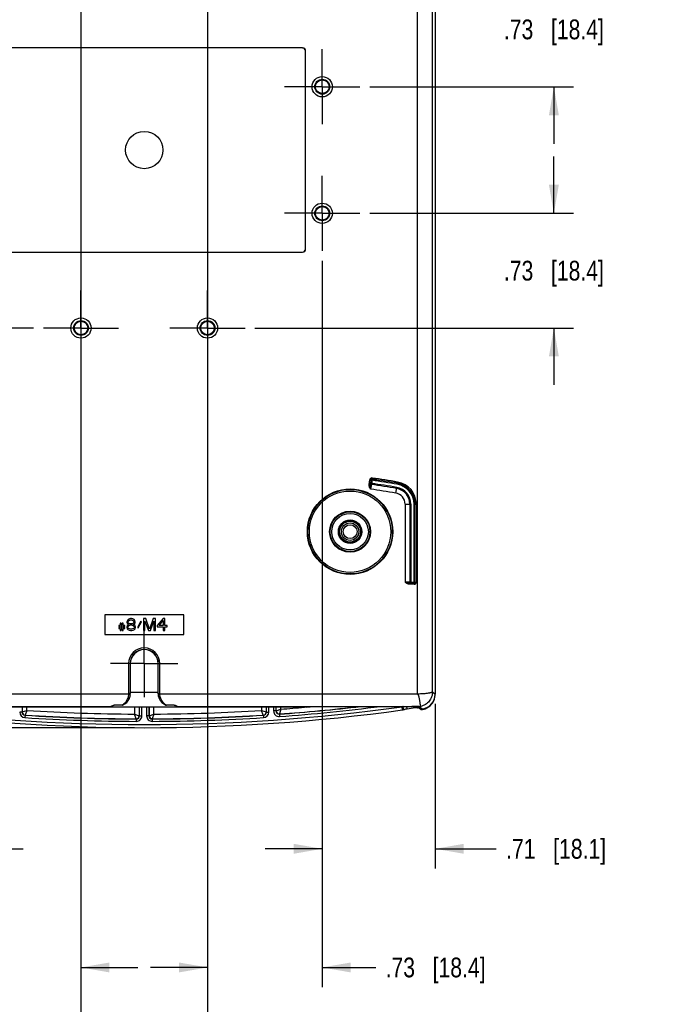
# Model space of a CAD drawing. Header units: inches. Extents: x 0 to 34, y 0 to 22.
# Tile 4 of 62: x 9.5 to 13.6, y 5 to 11.2. Entities that reach past the tile are written whole.
import ezdxf

# ---------------------------------------------------------------- set-up
doc = ezdxf.new("R2010")
doc.units = ezdxf.units.IN
doc.header["$LTSCALE"] = 1.87
doc.header["$MEASUREMENT"] = 0
doc.linetypes.add('CENTER', pattern=[0.6, 0.375, -0.075, 0.075, -0.075])
doc.layers.get('0').update_dxf_attribs({"linetype": 'CONTINUOUS'})
doc.layers.add('02___PRT_ALL_AXES', color=7, linetype='CONTINUOUS')
doc.layers.add('DIMENSIONS', color=7, linetype='CONTINUOUS')
doc.styles.get("Standard").update_dxf_attribs({"font": 'txt', "width": 0.8})
doc.dimstyles.new('DIMSTYLE_1', dxfattribs={"dimtxt": 0.125, "dimasz": 0.18, "dimexe": 0.125, "dimexo": 0.0625, "dimgap": 0.0625, "dimtad": 0, "dimtih": 1, "dimtoh": 1, "dimzin": 4, "dimdsep": 46, "dimtxsty": 'STANDARD', "dimblk": '_FILLED', "dimblk1": '_FILLED', "dimblk2": '_FILLED', "dimcen": 0.09, "dimadec": 0, "dimazin": 0, "dimtp": 0.001, "dimtm": 0.001, "dimtfac": 1, "dimtofl": 0, "dimtmove": 0, "dimatfit": 3, "dimldrblk": '_FILLED', "dimfxl": 1, "dimtolj": 1, "dimtzin": 4, "dimarcsym": 0})

# ---------------------------------------------------------------- blocks, each defined once
blk = doc.blocks.new('_FILLED')
at = {"color": 0, "linetype": 'BYBLOCK'}
blk.add_solid([(0, 0), (-1, 0.174), (-1, -0.174)], dxfattribs=at)
blk = doc.blocks.new('*D10')
at = {"layer": 'DIMENSIONS', "color": 2, "linetype": 'CONTINUOUS'}
for p, q in [((12.8684, 11.4861), (12.8684, 11.8461)), ((10.9791, 11.4861), (12.9934, 11.4861)), ((11.7041, 10.7611), (12.9934, 10.7611)), ((12.8684, 10.7611), (12.8684, 10.4011))]:
    blk.add_line(p, q, dxfattribs=at)
at = {"layer": 'DIMENSIONS', "color": 2, "linetype": 'CONTINUOUS', "xscale": 0.18, "yscale": 0.18, "zscale": 0.18}
for p, rotation in [((12.8684, 11.4861), 270), ((12.8684, 10.7611), 90)]:
    blk.add_blockref('_FILLED', p, dxfattribs=dict(at, rotation=rotation))
at = {"layer": 'DIMENSIONS', "color": 2, "linetype": 'CONTINUOUS', "insert": (12.8684, 11.1861), "char_height": 0.125, "width": 1.025, "attachment_point": 2, "line_spacing_factor": 0.9}
blk.add_mtext('.73{\\Ftxt.shx;\\W1.000000;\\H0.125000; }[18.4]', dxfattribs=at)
blk = doc.blocks.new('*D11')
at = {"layer": 'DIMENSIONS', "color": 2, "linetype": 'CONTINUOUS'}
for p, q in [((12.8684, 9.9611), (12.8684, 10.3211)), ((11.7041, 9.9611), (12.9934, 9.9611)), ((10.9791, 9.2361), (12.9934, 9.2361)), ((12.8684, 9.2361), (12.8684, 8.8761))]:
    blk.add_line(p, q, dxfattribs=at)
at = {"layer": 'DIMENSIONS', "color": 2, "linetype": 'CONTINUOUS', "xscale": 0.18, "yscale": 0.18, "zscale": 0.18}
for p, rotation in [((12.8684, 9.9611), 270), ((12.8684, 9.2361), 90)]:
    blk.add_blockref('_FILLED', p, dxfattribs=dict(at, rotation=rotation))
at = {"layer": 'DIMENSIONS', "color": 2, "linetype": 'CONTINUOUS', "insert": (12.8684, 9.6611), "char_height": 0.125, "width": 1.025, "attachment_point": 2, "line_spacing_factor": 0.9}
blk.add_mtext('.73{\\Ftxt.shx;\\W1.000000;\\H0.125000; }[18.4]', dxfattribs=at)
blk = doc.blocks.new('*D12')
at = {"layer": 'DIMENSIONS', "color": 2, "linetype": 'CONTINUOUS'}
for p, q in [((9.5791, 9.2361), (7.5648, 9.2361)), ((7.6898, 9.2361), (7.6898, 8.0979)), ((7.6898, 6.7097), (7.6898, 7.8479)), ((10.2166, 6.7097), (7.5648, 6.7097))]:
    blk.add_line(p, q, dxfattribs=at)
at = {"layer": 'DIMENSIONS', "color": 2, "linetype": 'CONTINUOUS', "xscale": 0.18, "yscale": 0.18, "zscale": 0.18}
for p, rotation in [((7.6898, 9.2361), 90), ((7.6898, 6.7097), 270)]:
    blk.add_blockref('_FILLED', p, dxfattribs=dict(at, rotation=rotation))
at = {"layer": 'DIMENSIONS', "color": 2, "linetype": 'CONTINUOUS', "insert": (7.6898, 8.0354), "char_height": 0.125, "width": 1.125, "attachment_point": 2, "line_spacing_factor": 0.9}
blk.add_mtext('2.53{\\Ftxt.shx;\\W1.000000;\\H0.125000; }[64.2]', dxfattribs=at)
blk = doc.blocks.new('*D13')
at = {"layer": 'DIMENSIONS', "color": 2, "linetype": 'CONTINUOUS'}
for p, q in [((9.1541, 9.6611), (9.1541, 5.8194)), ((8.4398, 6.8598), (8.4398, 5.8194)), ((8.4398, 5.9444), (8.0391, 5.9444)), ((9.1541, 5.9444), (9.5141, 5.9444))]:
    blk.add_line(p, q, dxfattribs=at)
at = {"layer": 'DIMENSIONS', "color": 2, "linetype": 'CONTINUOUS', "xscale": 0.18, "yscale": 0.18, "zscale": 0.18}
blk.add_blockref('_FILLED', (8.4398, 5.9444), dxfattribs=at)
at = {"layer": 'DIMENSIONS', "color": 2, "linetype": 'CONTINUOUS', "xscale": 0.18, "yscale": 0.18, "zscale": 0.18, "rotation": 180}
blk.add_blockref('_FILLED', (9.1541, 5.9444), dxfattribs=at)
at = {"layer": 'DIMENSIONS', "color": 2, "linetype": 'CONTINUOUS', "insert": (7.9766, 6.0069), "char_height": 0.125, "width": 1.025, "attachment_point": 3, "line_spacing_factor": 0.9}
blk.add_mtext('.71{\\Ftxt.shx;\\W1.000000;\\H0.125000; }[18.1]', dxfattribs=at)
blk = doc.blocks.new('*D14')
at = {"layer": 'DIMENSIONS', "color": 2, "linetype": 'CONTINUOUS'}
for p, q in [((9.1541, 9.6611), (9.1541, 5.0694)), ((9.8791, 8.9361), (9.8791, 5.0694)), ((9.1541, 5.1944), (8.773, 5.1944)), ((9.8791, 5.1944), (10.2391, 5.1944))]:
    blk.add_line(p, q, dxfattribs=at)
at = {"layer": 'DIMENSIONS', "color": 2, "linetype": 'CONTINUOUS', "xscale": 0.18, "yscale": 0.18, "zscale": 0.18}
blk.add_blockref('_FILLED', (9.1541, 5.1944), dxfattribs=at)
at = {"layer": 'DIMENSIONS', "color": 2, "linetype": 'CONTINUOUS', "xscale": 0.18, "yscale": 0.18, "zscale": 0.18, "rotation": 180}
blk.add_blockref('_FILLED', (9.8791, 5.1944), dxfattribs=at)
at = {"layer": 'DIMENSIONS', "color": 2, "linetype": 'CONTINUOUS', "insert": (8.7105, 5.2569), "char_height": 0.125, "width": 1.025, "attachment_point": 3, "line_spacing_factor": 0.9}
blk.add_mtext('.73{\\Ftxt.shx;\\W1.000000;\\H0.125000; }[18.4]', dxfattribs=at)
blk = doc.blocks.new('*D15')
at = {"layer": 'DIMENSIONS', "color": 2, "linetype": 'CONTINUOUS'}
for p, q in [((9.8791, 11.4236), (9.8791, 4.3194)), ((10.6791, 11.4236), (10.6791, 4.3194)), ((9.8791, 4.4444), (9.5333, 4.4444)), ((10.6791, 4.4444), (11.0391, 4.4444))]:
    blk.add_line(p, q, dxfattribs=at)
at = {"layer": 'DIMENSIONS', "color": 2, "linetype": 'CONTINUOUS', "xscale": 0.18, "yscale": 0.18, "zscale": 0.18}
blk.add_blockref('_FILLED', (9.8791, 4.4444), dxfattribs=at)
at = {"layer": 'DIMENSIONS', "color": 2, "linetype": 'CONTINUOUS', "xscale": 0.18, "yscale": 0.18, "zscale": 0.18, "rotation": 180}
blk.add_blockref('_FILLED', (10.6791, 4.4444), dxfattribs=at)
at = {"layer": 'DIMENSIONS', "color": 2, "linetype": 'CONTINUOUS', "insert": (9.4708, 4.5069), "char_height": 0.125, "width": 1.025, "attachment_point": 3, "line_spacing_factor": 0.9}
blk.add_mtext('.80{\\Ftxt.shx;\\W1.000000;\\H0.125000; }[20.3]', dxfattribs=at)
blk = doc.blocks.new('*D16')
at = {"layer": 'DIMENSIONS', "color": 2, "linetype": 'CONTINUOUS'}
for p, q in [((11.4041, 9.6611), (11.4041, 5.0694)), ((10.6791, 8.9361), (10.6791, 5.0694)), ((10.6791, 5.1944), (10.3191, 5.1944)), ((11.4041, 5.1944), (11.7421, 5.1944))]:
    blk.add_line(p, q, dxfattribs=at)
at = {"layer": 'DIMENSIONS', "color": 2, "linetype": 'CONTINUOUS', "xscale": 0.18, "yscale": 0.18, "zscale": 0.18}
blk.add_blockref('_FILLED', (10.6791, 5.1944), dxfattribs=at)
at = {"layer": 'DIMENSIONS', "color": 2, "linetype": 'CONTINUOUS', "xscale": 0.18, "yscale": 0.18, "zscale": 0.18, "rotation": 180}
blk.add_blockref('_FILLED', (11.4041, 5.1944), dxfattribs=at)
at = {"layer": 'DIMENSIONS', "color": 2, "linetype": 'CONTINUOUS', "insert": (11.8046, 5.2569), "char_height": 0.125, "width": 1.025, "attachment_point": 1, "line_spacing_factor": 0.9}
blk.add_mtext('.73{\\Ftxt.shx;\\W1.000000;\\H0.125000; }[18.4]', dxfattribs=at)
blk = doc.blocks.new('*D17')
at = {"layer": 'DIMENSIONS', "color": 2, "linetype": 'CONTINUOUS'}
for p, q in [((11.4041, 9.6611), (11.4041, 5.8194)), ((12.1184, 6.8598), (12.1184, 5.8194)), ((11.4041, 5.9444), (11.0441, 5.9444)), ((12.1184, 5.9444), (12.5042, 5.9444))]:
    blk.add_line(p, q, dxfattribs=at)
at = {"layer": 'DIMENSIONS', "color": 2, "linetype": 'CONTINUOUS', "xscale": 0.18, "yscale": 0.18, "zscale": 0.18}
blk.add_blockref('_FILLED', (11.4041, 5.9444), dxfattribs=at)
at = {"layer": 'DIMENSIONS', "color": 2, "linetype": 'CONTINUOUS', "xscale": 0.18, "yscale": 0.18, "zscale": 0.18, "rotation": 180}
blk.add_blockref('_FILLED', (12.1184, 5.9444), dxfattribs=at)
at = {"layer": 'DIMENSIONS', "color": 2, "linetype": 'CONTINUOUS', "insert": (12.5667, 6.0069), "char_height": 0.125, "width": 1.025, "attachment_point": 1, "line_spacing_factor": 0.9}
blk.add_mtext('.71{\\Ftxt.shx;\\W1.000000;\\H0.125000; }[18.1]', dxfattribs=at)

msp = doc.modelspace()

# ---------------------------------------------------------------- linework, layer by layer
at = {"color": 7, "linetype": 'CONTINUOUS'}
for p, q in [((12.0064, 6.9246), (12.0064, 13.786)), ((12.1014, 6.937), (12.1014, 13.7909)), ((12.1184, 13.8013), (12.1184, 6.9223)), ((11.2791, 11.0061), (9.2791, 11.0061)), ((11.2791, 11.006), (9.2791, 11.006)), ((11.2791, 11.0061), (11.2791, 11.006)), ((11.2991, 10.9861), (11.2989, 10.9861)), ((11.2989, 9.7361), (11.2989, 10.9861)), ((11.2991, 9.7361), (11.2991, 10.9861)), ((9.2791, 9.7163), (11.2791, 9.7163)), ((9.2791, 9.7161), (11.2791, 9.7161)), ((11.2791, 9.7161), (11.2791, 9.7163)), ((11.2991, 9.7361), (11.2989, 9.7361)), ((11.7196, 8.2806), (11.7147, 8.2471)), ((11.7193, 8.2811), (11.7203, 8.2881)), ((11.7196, 8.2806), (11.7193, 8.2811)), ((11.7002, 8.248), (11.7044, 8.2763)), ((11.7071, 8.247), (11.7002, 8.248)), ((11.7113, 8.2752), (11.7044, 8.2763)), ((11.7071, 8.247), (11.7083, 8.2552)), ((11.7087, 8.255), (11.7073, 8.248)), ((11.7088, 8.2551), (11.7087, 8.255)), ((11.7117, 8.2747), (11.7088, 8.2551)), ((11.7157, 8.2541), (11.7088, 8.2551)), ((11.7129, 8.2388), (11.7095, 8.2175)), ((11.7186, 8.2737), (11.7117, 8.2747)), ((11.7147, 8.2471), (11.7146, 8.2471)), ((11.8687, 8.1924), (11.8747, 8.229)), ((11.878, 8.2485), (11.8804, 8.2628)), ((11.9276, 8.1228), (11.9647, 8.1228)), ((11.9276, 8.1228), (11.9276, 7.6297)), ((11.9576, 8.1228), (11.9576, 7.6304)), ((11.9577, 8.1228), (11.9577, 7.6304)), ((11.9647, 8.1228), (11.9647, 7.6234)), ((11.9845, 8.1228), (11.9915, 8.1228)), ((11.9845, 7.6234), (11.9845, 8.1228)), ((11.9915, 7.6304), (11.9915, 8.1228)), ((11.992, 8.1228), (11.999, 8.1228)), ((11.999, 8.1228), (11.999, 7.63)), ((11.9487, 7.6299), (11.9276, 7.6297)), ((11.9647, 7.623), (11.9564, 7.623)), ((11.9564, 7.623), (11.9564, 7.616)), ((11.985, 7.616), (11.9564, 7.616)), ((11.9646, 7.6234), (11.9574, 7.623)), ((11.9577, 7.6304), (11.9576, 7.6304)), ((11.9577, 7.6304), (11.9915, 7.6304)), ((11.9647, 7.6234), (11.9646, 7.6234)), ((11.9647, 7.6234), (11.9845, 7.6234)), ((11.985, 7.623), (11.985, 7.616)), ((11.992, 7.63), (11.999, 7.63)), ((10.5291, 7.4236), (10.0291, 7.4236)), ((10.0291, 7.4236), (10.0291, 7.2986)), ((10.5291, 7.2986), (10.5291, 7.4236)), ((10.1275, 7.3561), (10.1181, 7.3561)), ((10.1181, 7.3561), (10.1181, 7.3497)), ((10.1181, 7.3497), (10.1275, 7.3497)), ((10.1337, 7.3704), (10.1275, 7.3704)), ((10.1275, 7.3704), (10.1275, 7.3561)), ((10.1275, 7.3497), (10.1275, 7.3433)), ((10.1337, 7.3561), (10.1337, 7.3704)), ((10.14, 7.3561), (10.1337, 7.3561)), ((10.1337, 7.3497), (10.14, 7.3497)), ((10.1337, 7.3433), (10.1337, 7.3497)), ((10.1462, 7.3704), (10.14, 7.3704)), ((10.14, 7.3704), (10.14, 7.3561)), ((10.14, 7.3497), (10.14, 7.3433)), ((10.1462, 7.3561), (10.1462, 7.3704)), ((10.1556, 7.3561), (10.1462, 7.3561)), ((10.1462, 7.3497), (10.1556, 7.3497)), ((10.1462, 7.3433), (10.1462, 7.3497)), ((10.1556, 7.3497), (10.1556, 7.3561)), ((10.1712, 7.3561), (10.1681, 7.3481)), ((10.1681, 7.3481), (10.1681, 7.3433)), ((10.1728, 7.388), (10.1696, 7.38)), ((10.1696, 7.38), (10.1696, 7.3752)), ((10.1696, 7.3752), (10.1728, 7.3688)), ((10.1775, 7.3608), (10.1712, 7.3561)), ((10.1775, 7.3928), (10.1728, 7.388)), ((10.1728, 7.3688), (10.1775, 7.364)), ((10.1759, 7.3481), (10.1806, 7.3545)), ((10.1759, 7.3433), (10.1759, 7.3481)), ((10.1853, 7.3975), (10.1775, 7.3928)), ((10.1775, 7.38), (10.1806, 7.3848)), ((10.1775, 7.3768), (10.1775, 7.38)), ((10.1806, 7.372), (10.1775, 7.3768)), ((10.1775, 7.364), (10.1806, 7.3624)), ((10.1806, 7.3624), (10.1775, 7.3608)), ((10.1806, 7.3848), (10.1868, 7.3896)), ((10.1868, 7.3672), (10.1806, 7.372)), ((10.1806, 7.3545), (10.1868, 7.3577)), ((10.1931, 7.3991), (10.1853, 7.3975)), ((10.1868, 7.3896), (10.1931, 7.3912)), ((10.1931, 7.3656), (10.1868, 7.3672)), ((10.1868, 7.3577), (10.1931, 7.3593)), ((10.1993, 7.3991), (10.1931, 7.3991)), ((10.1931, 7.3912), (10.1993, 7.3912)), ((10.1993, 7.3656), (10.1931, 7.3656)), ((10.1931, 7.3593), (10.1993, 7.3593)), ((10.2071, 7.3975), (10.1993, 7.3991)), ((10.1993, 7.3912), (10.2056, 7.3896)), ((10.2056, 7.3672), (10.1993, 7.3656)), ((10.1993, 7.3593), (10.2056, 7.3577)), ((10.2056, 7.3896), (10.2118, 7.3848)), ((10.2118, 7.372), (10.2056, 7.3672)), ((10.2056, 7.3577), (10.2118, 7.3545)), ((10.215, 7.3928), (10.2071, 7.3975)), ((10.2118, 7.3848), (10.215, 7.38)), ((10.215, 7.3768), (10.2118, 7.372)), ((10.2118, 7.3624), (10.215, 7.364)), ((10.215, 7.3608), (10.2118, 7.3624)), ((10.2118, 7.3545), (10.2165, 7.3481)), ((10.2196, 7.388), (10.215, 7.3928)), ((10.215, 7.38), (10.215, 7.3768)), ((10.215, 7.364), (10.2196, 7.3688)), ((10.2212, 7.3561), (10.215, 7.3608)), ((10.2165, 7.3481), (10.2165, 7.3433)), ((10.2228, 7.38), (10.2196, 7.388)), ((10.2196, 7.3688), (10.2228, 7.3752)), ((10.2243, 7.3481), (10.2212, 7.3561)), ((10.2228, 7.3752), (10.2228, 7.38)), ((10.2243, 7.3433), (10.2243, 7.3481)), ((10.2571, 7.3832), (10.2368, 7.3433)), ((10.2415, 7.3401), (10.2618, 7.38)), ((10.2618, 7.38), (10.2571, 7.3832)), ((10.2884, 7.3991), (10.2743, 7.3991)), ((10.2743, 7.3991), (10.2743, 7.3241)), ((10.2837, 7.3832), (10.3056, 7.3241)), ((10.2837, 7.3241), (10.2837, 7.3832)), ((10.3118, 7.3321), (10.2884, 7.3991)), ((10.3353, 7.3991), (10.3118, 7.3321)), ((10.3181, 7.3241), (10.34, 7.3832)), ((10.3493, 7.3991), (10.3353, 7.3991)), ((10.34, 7.3832), (10.34, 7.3241)), ((10.3493, 7.3241), (10.3493, 7.3991)), ((10.3993, 7.3991), (10.3618, 7.3561)), ((10.3618, 7.3561), (10.3618, 7.3465)), ((10.3618, 7.3465), (10.3993, 7.3465)), ((10.3728, 7.3561), (10.3993, 7.3864)), ((10.3993, 7.3561), (10.3728, 7.3561)), ((10.4087, 7.3991), (10.3993, 7.3991)), ((10.3993, 7.3864), (10.3993, 7.3561)), ((10.3993, 7.3465), (10.3993, 7.3241)), ((10.4087, 7.3561), (10.4087, 7.3991)), ((10.4243, 7.3561), (10.4087, 7.3561)), ((10.4087, 7.3465), (10.4243, 7.3465)), ((10.4087, 7.3241), (10.4087, 7.3465)), ((10.4243, 7.3465), (10.4243, 7.3561)), ((10.0291, 7.2986), (10.5291, 7.2986)), ((10.1275, 7.3433), (10.1181, 7.3433)), ((10.1181, 7.3433), (10.1181, 7.3369)), ((10.1181, 7.3369), (10.1275, 7.3369)), ((10.1275, 7.3369), (10.1275, 7.3241)), ((10.1275, 7.3241), (10.1337, 7.3241)), ((10.14, 7.3433), (10.1337, 7.3433)), ((10.1337, 7.3369), (10.14, 7.3369)), ((10.1337, 7.3241), (10.1337, 7.3369)), ((10.14, 7.3369), (10.14, 7.3241)), ((10.14, 7.3241), (10.1462, 7.3241)), ((10.1556, 7.3433), (10.1462, 7.3433)), ((10.1462, 7.3369), (10.1556, 7.3369)), ((10.1462, 7.3241), (10.1462, 7.3369)), ((10.1556, 7.3369), (10.1556, 7.3433)), ((10.1681, 7.3433), (10.1712, 7.3353)), ((10.1712, 7.3353), (10.1759, 7.3305)), ((10.1806, 7.3369), (10.1759, 7.3433)), ((10.1759, 7.3305), (10.1837, 7.3257)), ((10.1868, 7.3337), (10.1806, 7.3369)), ((10.1837, 7.3257), (10.1915, 7.3241)), ((10.1931, 7.3321), (10.1868, 7.3337)), ((10.1915, 7.3241), (10.2009, 7.3241)), ((10.1993, 7.3321), (10.1931, 7.3321)), ((10.2056, 7.3337), (10.1993, 7.3321)), ((10.2009, 7.3241), (10.2087, 7.3257)), ((10.2118, 7.3369), (10.2056, 7.3337)), ((10.2087, 7.3257), (10.2165, 7.3305)), ((10.2165, 7.3433), (10.2118, 7.3369)), ((10.2165, 7.3305), (10.2212, 7.3353)), ((10.2212, 7.3353), (10.2243, 7.3433)), ((10.2368, 7.3433), (10.2415, 7.3401)), ((10.2743, 7.3241), (10.2837, 7.3241)), ((10.3056, 7.3241), (10.3181, 7.3241)), ((10.34, 7.3241), (10.3493, 7.3241)), ((10.3993, 7.3241), (10.4087, 7.3241)), ((10.1909, 7.1151), (10.1802, 7.1151)), ((10.1802, 7.1151), (10.1802, 6.927)), ((10.1902, 7.1151), (10.1902, 6.927)), ((10.3673, 7.1151), (10.378, 7.1151)), ((10.368, 6.927), (10.368, 7.1151)), ((10.378, 6.927), (10.378, 7.1151)), ((8.5517, 6.9246), (10.1802, 6.9246)), ((10.1902, 6.927), (10.1802, 6.927)), ((10.1902, 6.9243), (10.1802, 6.9246)), ((10.1902, 6.927), (10.1909, 6.9256)), ((10.1909, 6.9347), (10.3673, 6.9347)), ((10.3673, 6.9256), (10.368, 6.927)), ((10.368, 6.927), (10.378, 6.927)), ((10.368, 6.9243), (10.378, 6.9246)), ((10.378, 6.9246), (12.0064, 6.9246)), ((12.0088, 6.9225), (12.0064, 6.9246)), ((12.1014, 6.937), (12.1184, 6.9223)), ((10.0829, 6.8505), (10.089, 6.8524)), ((10.0889, 6.8514), (10.089, 6.8524)), ((10.1387, 6.8514), (10.0889, 6.8514)), ((10.1387, 6.8524), (10.089, 6.8524)), ((10.1427, 6.8522), (10.1427, 6.8522)), ((10.4155, 6.8522), (10.4155, 6.8522)), ((10.4193, 6.8514), (10.4195, 6.8524)), ((10.4692, 6.8524), (10.4195, 6.8524)), ((10.4693, 6.8514), (10.4195, 6.8514)), ((10.4692, 6.8524), (10.4731, 6.8511)), ((10.4692, 6.8524), (10.4693, 6.8514)), ((8.532, 6.8447), (10.0692, 6.8447)), ((8.5885, 6.8443), (10.0692, 6.8443)), ((11.3027, 6.8391), (9.2554, 6.8392)), ((9.5068, 6.8086), (9.4918, 6.8086)), ((9.5068, 6.8392), (9.5068, 6.8086)), ((9.5068, 6.8086), (9.5076, 6.8094)), ((9.5076, 6.8094), (9.5377, 6.8188)), ((9.5256, 6.7887), (9.5246, 6.7737)), ((9.5256, 6.7887), (9.5264, 6.7894)), ((9.5376, 6.8188), (9.5264, 6.7894)), ((9.5376, 6.8188), (9.5376, 6.8392)), ((10.0692, 6.8443), (10.0692, 6.8448)), ((10.218, 6.8392), (10.218, 6.7956)), ((10.218, 6.7956), (10.248, 6.7856)), ((10.2279, 6.7656), (10.218, 6.7956)), ((10.248, 6.8392), (10.248, 6.7856)), ((10.248, 6.7856), (10.2488, 6.7848)), ((10.2488, 6.7848), (10.2488, 6.8392)), ((10.2488, 6.7848), (10.2638, 6.7848)), ((10.2638, 6.7848), (10.2638, 6.8392)), ((10.2943, 6.8392), (10.2943, 6.7848)), ((10.3093, 6.7848), (10.2943, 6.7848)), ((10.3093, 6.8392), (10.3093, 6.7848)), ((10.3093, 6.7848), (10.3101, 6.7856)), ((10.3101, 6.7856), (10.3101, 6.8392)), ((10.3101, 6.7856), (10.3402, 6.7956)), ((10.3401, 6.7956), (10.3302, 6.7656)), ((10.3401, 6.7956), (10.3401, 6.8392)), ((10.489, 6.8443), (10.4889, 6.8448)), ((10.4889, 6.8447), (12.0262, 6.8447)), ((10.489, 6.8443), (11.9697, 6.8443)), ((11.0205, 6.8391), (11.0205, 6.8188)), ((11.0205, 6.8188), (11.0505, 6.8094)), ((11.0318, 6.7894), (11.0205, 6.8188)), ((11.0318, 6.7894), (11.0326, 6.7887)), ((11.0326, 6.7887), (11.0336, 6.7737)), ((11.0505, 6.8094), (11.0513, 6.8086)), ((11.0513, 6.8086), (11.0513, 6.8391)), ((11.0513, 6.8086), (11.0663, 6.8086)), ((11.0663, 6.8086), (11.0663, 6.8391)), ((11.0968, 6.8391), (11.0968, 6.8155)), ((11.1118, 6.8155), (11.0968, 6.8155)), ((11.1118, 6.8391), (11.1118, 6.8155)), ((11.1118, 6.8155), (11.1126, 6.8163)), ((11.1126, 6.8163), (11.1427, 6.8271)), ((11.1333, 6.7955), (11.1341, 6.7964)), ((11.1333, 6.7955), (11.1344, 6.7806)), ((11.1426, 6.8271), (11.1341, 6.7964)), ((11.1426, 6.8271), (11.1426, 6.8391)), ((11.3027, 6.8391), (11.3078, 6.8443)), ((11.912, 6.8224), (11.9093, 6.8422)), ((11.9182, 6.831), (11.9136, 6.8433)), ((11.9206, 6.8246), (11.9182, 6.831)), ((11.9417, 6.83), (11.9396, 6.8443)), ((12.0124, 6.836), (12.0072, 6.836)), ((12.0149, 6.836), (12.0131, 6.836)), ((12.0147, 6.8428), (12.0289, 6.8288)), ((12.0149, 6.836), (12.0265, 6.826)), ((12.0265, 6.826), (12.0282, 6.8246)), ((12.0284, 6.8362), (12.0289, 6.8288)), ((12.0284, 6.8362), (12.036, 6.8297)), ((12.0284, 6.8288), (12.0284, 6.8243)), ((12.0306, 6.8274), (12.0289, 6.8288)), ((12.036, 6.8297), (12.0375, 6.8284)), ((10.2279, 6.7656), (10.2287, 6.7648)), ((10.2287, 6.7648), (10.2287, 6.7498)), ((10.3294, 6.7648), (10.3302, 6.7656)), ((10.3294, 6.7648), (10.3295, 6.7498))]:
    msp.add_line(p, q, dxfattribs=at)
for points in [[(11.9206, 6.8246), (11.9234, 6.8256), (11.9275, 6.8269)], [(11.9275, 6.8269), (11.9317, 6.8281), (11.9358, 6.829), (11.9398, 6.8298), (11.9417, 6.83)], [(11.9909, 6.8371), (11.9914, 6.8372), (11.9937, 6.8373), (11.9959, 6.8372), (11.9966, 6.8371)]]:
    msp.add_lwpolyline(points, dxfattribs=at)
for centre, radius in [((11.4041, 10.7611), 0.0641), ((11.4041, 10.7611), 0.0469), ((11.4041, 10.7611), 0.0429), ((10.2791, 10.3611), 0.1181), ((11.4041, 9.9611), 0.0641), ((11.4041, 9.9611), 0.0469), ((11.4041, 9.9611), 0.0429), ((9.8791, 9.2361), 0.0641), ((9.8791, 9.2361), 0.0469), ((9.8791, 9.2361), 0.0429), ((10.6791, 9.2361), 0.0641), ((10.6791, 9.2361), 0.0469), ((10.6791, 9.2361), 0.0429), ((11.5801, 7.9487), 0.27), ((11.5801, 7.9487), 0.2671), ((11.5801, 7.9487), 0.2571), ((11.5801, 7.9487), 0.1294), ((11.5801, 7.9487), 0.1255), ((11.5801, 7.9487), 0.1155), ((11.5801, 7.9487), 0.0741), ((11.5801, 7.9487), 0.071), ((11.5801, 7.9491), 0.066), ((11.5801, 7.9491), 0.0552), ((11.5801, 7.9491), 0.0439)]:
    msp.add_circle(centre, radius, dxfattribs=at)
for centre, radius, start, end in [((11.2791, 10.9861), 0.02, 0, 90), ((11.2791, 10.9861), 0.0198, 0, 90), ((11.2791, 9.7361), 0.02, 270, 360), ((11.2791, 9.7361), 0.0198, 270, 360), ((11.7182, 8.2742), 0.014, 88.85403, 171.5426), ((11.7182, 8.2742), 0.007, 81.49656, 171.56503), ((11.7186, 8.2737), 0.007, 81.54505, 171.5142), ((11.7182, 8.2743), 0.0139, 81.53502, 88.92125), ((10.2791, -1.3669), 9.7549, 80.55892, 81.51005), ((10.2791, -1.3669), 9.7544, 80.55892, 81.50736), ((10.2791, -1.3669), 9.7619, 80.55892, 81.51005), ((12.1784, 8.1665), 0.4781, 170.19519, 170.31539), ((11.7156, 8.254), 0.007, 171.58932, 261.47003), ((11.7156, 8.2541), 0.00692, 171.63076, 181.62532), ((10.2791, -1.3669), 9.6905, 80.55892, 81.51122), ((10.2791, -1.3669), 9.7206, 80.55892, 81.50726), ((10.2791, -1.3669), 9.7276, 80.55892, 81.50726), ((10.2791, -1.3669), 9.7474, 80.55892, 81.50736), ((11.8571, 8.1228), 0.1006, 0, 80.55892), ((11.8571, 8.1228), 0.1005, 0, 80.55892), ((11.8571, 8.1228), 0.1076, 0, 80.55892), ((11.8571, 8.1228), 0.1274, 0, 80.55892), ((11.8571, 8.1228), 0.1344, 0, 80.55892), ((11.8571, 8.1228), 0.1349, 0, 80.55892), ((11.8571, 8.1228), 0.1419, 0, 80.55892), ((11.8571, 8.1228), 0.0705, 0, 80.55892), ((11.9461, 8.1007), 0.4778, 271.23634, 271.35647), ((11.9646, 7.6304), 0.007, 180.03764, 269.96236), ((11.9646, 7.6304), 0.00692, 180.08021, 190.18937), ((11.9845, 7.6304), 0.007, 270.03764, 359.96236), ((11.985, 7.63), 0.007, 269.97267, 0.02733), ((11.985, 7.6299), 0.0139, 270.02493, 277.40789), ((11.985, 7.63), 0.014, 277.34075, 359.99072), ((10.2791, 7.1151), 0.0989, 0, 180), ((10.2791, 7.1151), 0.0889, 0, 180), ((10.2791, 7.1151), 0.0882, 0, 180), ((10.1109, 6.9256), 0.08, 304.42893, 348.8908), ((10.1101, 6.927), 0.0701, 358.03582, 359.99995), ((10.1105, 6.9257), 0.0804, 348.88811, 358.97541), ((10.1084, 6.9271), 0.0818, 353.20119, 358.0221), ((10.1101, 6.9271), 0.0801, 358.03126, 359.99558), ((10.1118, 6.9256), 0.0791, 358.99902, 0.00023), ((10.447, 6.9257), 0.0798, 180.00951, 185.59072), ((10.4478, 6.9257), 0.0806, 185.58633, 191.1103), ((10.448, 6.9271), 0.0801, 180.00442, 181.96874), ((10.4472, 6.9256), 0.08, 191.11065, 235.57257), ((10.448, 6.927), 0.0701, 180.00005, 181.96418), ((12.0235, 6.9223), 0.0949, 278.48472, 0.00952), ((12.0233, 6.9196), 0.0951, 349.82515, 359.99368), ((10.0889, 6.8314), 0.02, 90, 107.41031), ((10.1061, 6.9123), 0.0682, 298.50745, 301.32401), ((10.1387, 6.8614), 0.01, 269.99417, 293.48305), ((10.1111, 6.9253), 0.0796, 293.39526, 298.93293), ((10.1107, 6.926), 0.0804, 298.92869, 304.42101), ((10.4474, 6.9258), 0.0802, 235.57607, 246.58106), ((10.4502, 6.9261), 0.0816, 237.66754, 241.2135), ((10.45, 6.9257), 0.0812, 241.21184, 244.83859), ((10.4693, 6.8314), 0.02, 72.58847, 90), ((10.24, 6.0983), 0.7881, 72.6312, 72.79368), ((10.3824, 6.5541), 0.3106, 72.32191, 72.60351), ((12.0235, 6.9196), 0.0949, 288.67214, 349.82211), ((10.2791, 18.5994), 11.8897, 262.10602, 277.89398), ((10.2791, 18.5994), 11.8697, 262.10602, 277.89398), ((9.5268, 6.8087), 0.035, 180.0079, 266.34141), ((9.5268, 6.8086), 0.02, 179.97831, 266.36917), ((9.5276, 6.8094), 0.02, 180.01933, 266.33382), ((10.2791, 18.5994), 11.8347, 266.3495, 269.7563), ((10.2791, 18.5994), 11.8339, 266.35314, 269.7524), ((10.2791, 18.5994), 11.8039, 266.39868, 269.70366), ((10.228, 6.7856), 0.02, 269.77347, 359.97893), ((10.2288, 6.7848), 0.035, 269.76445, 359.99194), ((10.2288, 6.7848), 0.02, 269.73711, 0.02604), ((10.3293, 6.7848), 0.035, 180.00806, 270.23554), ((10.3293, 6.7848), 0.02, 179.97397, 270.26288), ((10.3301, 6.7856), 0.02, 180.02107, 270.22653), ((10.2791, 18.5994), 11.8347, 270.2437, 273.6505), ((10.2791, 18.5994), 11.8339, 270.2476, 273.64686), ((10.2791, 18.5994), 11.8039, 270.29634, 273.60132), ((11.0305, 6.8094), 0.02, 273.66619, 359.98067), ((11.0313, 6.8086), 0.02, 273.63085, 0.02167), ((11.0313, 6.8087), 0.035, 273.65859, 359.9921), ((11.1318, 6.8155), 0.035, 180.0046, 274.1352), ((11.1318, 6.8155), 0.02, 179.97374, 274.15818), ((11.1326, 6.8164), 0.02, 180.02302, 274.1202), ((10.2791, 18.5994), 11.8347, 274.13904, 276.6447), ((10.2791, 18.5994), 11.8339, 274.14321, 276.61176), ((10.2791, 18.5994), 11.8497, 274.13904, 277.24034), ((10.2791, 18.5994), 11.8039, 274.19539, 274.92215), ((10.2791, 18.5994), 11.8039, 274.97969, 275.20991), ((11.9065, 6.8621), 0.02, 277.9047, 290.57679), ((11.9065, 6.8621), 0.0401, 277.94269, 290.60313), ((11.9599, 6.7195), 0.1322, 109.21089, 110.53651), ((10.2791, 18.5994), 11.8862, 278.04057, 278.28033), ((12.0129, 6.9493), 0.1134, 261.77004, 263.25788), ((12.0138, 6.9557), 0.1198, 263.16211, 266.81666), ((12.0153, 6.787), 0.0491, 92.56325, 93.35821), ((11.2189, 6.8536), 0.7963, 358.72977, 359.19797), ((10.2791, 18.5994), 11.9043, 278.45004, 278.49424), ((10.2791, 18.6021), 11.9043, 278.46086, 278.49424), ((12.0234, 6.9196), 0.0949, 278.49651, 281.91351), ((12.0234, 6.9198), 0.0952, 281.91208, 288.66699), ((10.2791, 18.5994), 11.8497, 266.3495, 269.75629), ((10.2791, 18.5994), 11.8497, 270.24371, 273.6505)]:
    msp.add_arc(centre, radius, start, end, dxfattribs=at)
msp.add_ellipse((11.9697, 6.8427), major_axis=(0.045, 0), ratio=0.0349, start_param=0.035495, end_param=1.571091, dxfattribs=at)
for points, knots in [([(11.7096, 8.2175), (11.7082, 8.2199), (11.7056, 8.2246), (11.7022, 8.232), (11.6999, 8.2398), (11.6998, 8.2453), (11.7002, 8.248)], [0, 0, 0, 0, 0.250248, 0.500412, 0.750377, 1, 1, 1, 1]), ([(11.7096, 8.2175), (11.7092, 8.22), (11.7085, 8.225), (11.7075, 8.2324), (11.7068, 8.2385), (11.7067, 8.2434), (11.7069, 8.2458), (11.7071, 8.247)], [0, 0, 0, 0, 0.257315, 0.510071, 0.756686, 0.878431, 1, 1, 1, 1]), ([(11.7147, 8.2471), (11.7139, 8.2473), (11.7123, 8.2478), (11.7103, 8.2493), (11.709, 8.2514), (11.7087, 8.2531), (11.7087, 8.2539)], [0, 0, 0, 0, 0.249392, 0.499658, 0.749503, 1, 1, 1, 1]), ([(11.7146, 8.2471), (11.7146, 8.2471), (11.7145, 8.247), (11.7145, 8.2469), (11.7144, 8.2467), (11.7144, 8.2465), (11.7143, 8.2462), (11.7142, 8.2456), (11.714, 8.2448), (11.7138, 8.2436), (11.7135, 8.2422), (11.7132, 8.2406), (11.713, 8.2395), (11.7129, 8.2388)], [0, 0, 0, 0, 0.007705, 0.022758, 0.04543, 0.075753, 0.113683, 0.159153, 0.272346, 0.414373, 0.584011, 0.779791, 1, 1, 1, 1]), ([(11.9492, 7.6238), (11.9475, 7.6241), (11.9439, 7.625), (11.9367, 7.627), (11.9312, 7.6286), (11.9276, 7.6297)], [0, 0, 0, 0, 0.243737, 0.491938, 1, 1, 1, 1]), ([(11.9495, 7.6169), (11.9454, 7.618), (11.9377, 7.6219), (11.931, 7.6271), (11.9276, 7.6297)], [0, 0, 0, 0, 0.499256, 1, 1, 1, 1]), ([(11.9576, 7.6304), (11.9576, 7.6303), (11.9575, 7.6303), (11.9574, 7.6303), (11.9572, 7.6303), (11.9569, 7.6302), (11.9566, 7.6302), (11.956, 7.6302), (11.9551, 7.6301), (11.9539, 7.6301), (11.9524, 7.63), (11.9506, 7.6299), (11.9494, 7.6299), (11.9487, 7.6299)], [0, 0, 0, 0, 0.007619, 0.022634, 0.045303, 0.075656, 0.113643, 0.159187, 0.272564, 0.414761, 0.584487, 0.780171, 1, 1, 1, 1]), ([(11.9647, 7.6234), (11.9639, 7.6234), (11.9622, 7.6237), (11.9601, 7.6249), (11.9585, 7.6268), (11.9579, 7.6284), (11.9578, 7.6292)], [0, 0, 0, 0, 0.249389, 0.499656, 0.749499, 1, 1, 1, 1]), ([(10.1896, 6.9174), (10.1887, 6.9098), (10.1849, 6.8952), (10.1739, 6.8764), (10.1596, 6.8618), (10.1484, 6.8549), (10.1427, 6.8522)], [0, 0, 0, 0, 0.274812, 0.533489, 0.774088, 1, 1, 1, 1]), ([(10.1802, 6.9246), (10.1799, 6.9142), (10.1759, 6.8943), (10.1657, 6.8768), (10.1597, 6.8696)], [0, 0, 0, 0, 0.528339, 1, 1, 1, 1]), ([(10.4066, 6.8571), (10.4014, 6.8604), (10.3915, 6.8683), (10.3793, 6.8838), (10.3707, 6.9028), (10.3683, 6.917), (10.368, 6.9243)], [0, 0, 0, 0, 0.227172, 0.469587, 0.728744, 1, 1, 1, 1]), ([(10.3986, 6.8695), (10.3925, 6.8767), (10.3823, 6.8942), (10.3783, 6.9141), (10.378, 6.9246)], [0, 0, 0, 0, 0.471573, 1, 1, 1, 1]), ([(12.1014, 6.937), (12.1011, 6.9358), (12.0997, 6.9346), (12.0979, 6.9336), (12.0961, 6.9326), (12.0933, 6.9315), (12.0894, 6.9303), (12.0847, 6.9291), (12.0793, 6.928), (12.0709, 6.9266), (12.059, 6.9251), (12.0374, 6.9232), (12.0205, 6.9226), (12.0088, 6.9225)], [0, 0, 0, 0, 0.037396, 0.05077, 0.06602, 0.102129, 0.145666, 0.196507, 0.254374, 0.318844, 0.465549, 0.631878, 1, 1, 1, 1]), ([(12.0262, 6.8447), (12.0262, 6.8448), (12.0261, 6.845), (12.0261, 6.8454), (12.0259, 6.846), (12.0257, 6.8471), (12.0255, 6.849), (12.0251, 6.8518), (12.0246, 6.8552), (12.0241, 6.8593), (12.0234, 6.864), (12.0226, 6.8692), (12.0218, 6.8749), (12.0208, 6.8811), (12.0197, 6.8876), (12.0184, 6.8945), (12.0172, 6.9003), (12.016, 6.9051), (12.0151, 6.9087), (12.014, 6.9123), (12.0129, 6.9153), (12.0119, 6.9177), (12.0111, 6.9194), (12.0101, 6.921), (12.0093, 6.922), (12.0088, 6.9225)], [0, 0, 0, 0, 0.002942, 0.008195, 0.015731, 0.025525, 0.051802, 0.086819, 0.130245, 0.181669, 0.240607, 0.306503, 0.378741, 0.456644, 0.539487, 0.626502, 0.716887, 0.763087, 0.809819, 0.856977, 0.904453, 0.928289, 0.952147, 0.976081, 1, 1, 1, 1]), ([(12.1014, 6.937), (12.1013, 6.9317), (12.1004, 6.9211), (12.0962, 6.9056), (12.0896, 6.8909), (12.0805, 6.8776), (12.0693, 6.866), (12.0563, 6.8564), (12.0418, 6.849), (12.0315, 6.8458), (12.0262, 6.8447)], [0, 0, 0, 0, 0.124029, 0.248324, 0.372855, 0.497723, 0.622923, 0.74842, 0.874144, 1, 1, 1, 1]), ([(10.0692, 6.8448), (10.0692, 6.8449), (10.0693, 6.845), (10.0695, 6.8452), (10.0699, 6.8454), (10.0705, 6.8458), (10.0716, 6.8464), (10.0733, 6.8471), (10.0753, 6.8479), (10.0776, 6.8487), (10.0802, 6.8496), (10.082, 6.8502), (10.0829, 6.8505)], [0, 0, 0, 0, 0.010874, 0.029232, 0.055749, 0.090402, 0.183297, 0.305506, 0.452815, 0.620598, 0.804287, 1, 1, 1, 1]), ([(10.1427, 6.8522), (10.1424, 6.8521), (10.1416, 6.8519), (10.1402, 6.8519), (10.1392, 6.8522), (10.1387, 6.8524)], [0, 0, 0, 0, 0.234667, 0.602581, 1, 1, 1, 1]), ([(10.1387, 6.8524), (10.1387, 6.8522), (10.1387, 6.852), (10.1387, 6.8517), (10.1387, 6.8514), (10.1389, 6.8514), (10.1389, 6.8514)], [0, 0, 0, 0, 0.381968, 0.660633, 0.840275, 1, 1, 1, 1]), ([(10.1597, 6.8696), (10.157, 6.8665), (10.1514, 6.8608), (10.1449, 6.856), (10.1416, 6.854)], [0, 0, 0, 0, 0.515537, 1, 1, 1, 1]), ([(10.4081, 6.8601), (10.4072, 6.8608), (10.4039, 6.8637), (10.4007, 6.867), (10.3986, 6.8695)], [0, 0, 0, 0, 0.24352, 1, 1, 1, 1]), ([(10.4195, 6.8524), (10.4185, 6.8529), (10.4145, 6.8552), (10.4107, 6.8579), (10.4081, 6.8601)], [0, 0, 0, 0, 0.243921, 1, 1, 1, 1]), ([(10.4155, 6.8522), (10.4158, 6.8521), (10.4166, 6.8519), (10.4179, 6.8519), (10.419, 6.8522), (10.4195, 6.8524)], [0, 0, 0, 0, 0.234592, 0.602482, 1, 1, 1, 1]), ([(10.4767, 6.85), (10.4776, 6.8497), (10.4792, 6.8492), (10.4815, 6.8484), (10.4836, 6.8476), (10.4854, 6.8469), (10.4868, 6.8462), (10.4878, 6.8457), (10.4884, 6.8454), (10.4887, 6.8452), (10.4889, 6.845), (10.4889, 6.8449), (10.4889, 6.8448)], [0, 0, 0, 0, 0.198383, 0.38343, 0.551273, 0.697693, 0.818493, 0.910092, 0.944302, 0.970557, 0.988881, 1, 1, 1, 1]), ([(11.9909, 6.8371), (11.991, 6.8371), (11.9911, 6.8373), (11.9913, 6.8377), (11.9915, 6.8383), (11.9917, 6.8391), (11.992, 6.8401), (11.9924, 6.8418), (11.9927, 6.8431), (11.9929, 6.8441)], [0, 0, 0, 0, 0.029289, 0.086036, 0.172128, 0.286914, 0.429009, 0.596622, 1, 1, 1, 1]), ([(12.0284, 6.8362), (12.0283, 6.8376), (12.0277, 6.8405), (12.0268, 6.8433), (12.0262, 6.8447)], [0, 0, 0, 0, 0.491565, 1, 1, 1, 1])]:
    msp.add_open_spline(points, degree=3, knots=knots, dxfattribs=at)
for points in [[(11.9564, 7.623), (11.954, 7.6229), (11.9516, 7.6233), (11.9492, 7.6238)], [(11.9564, 7.616), (11.9541, 7.616), (11.9518, 7.6163), (11.9495, 7.6169)], [(10.4195, 6.8514), (10.4181, 6.8514), (10.4167, 6.8517), (10.4155, 6.8522)]]:
    msp.add_open_spline(points, degree=3, dxfattribs=at)
at = {"layer": '02___PRT_ALL_AXES', "color": 7, "linetype": 'CENTER'}
for p, q in [((11.4041, 10.7611), (11.4041, 10.9986)), ((11.4041, 10.7611), (11.1666, 10.7611)), ((11.4041, 10.7611), (11.6416, 10.7611)), ((11.4041, 10.7611), (11.4041, 10.5236)), ((11.4041, 9.9611), (11.4041, 10.1986)), ((11.4041, 9.9611), (11.1666, 9.9611)), ((11.4041, 9.9611), (11.6416, 9.9611)), ((11.4041, 9.9611), (11.4041, 9.7236)), ((9.8791, 9.2361), (9.8791, 9.4736)), ((10.6791, 9.2361), (10.6791, 9.4736)), ((9.8791, 9.2361), (9.6416, 9.2361)), ((9.8791, 9.2361), (10.1166, 9.2361)), ((9.8791, 9.2361), (9.8791, 8.9986)), ((10.6791, 9.2361), (10.4416, 9.2361)), ((10.6791, 9.2361), (10.9166, 9.2361)), ((10.6791, 9.2361), (10.6791, 8.9986)), ((10.2791, 7.1151), (10.2791, 7.3281)), ((10.2791, 7.1151), (10.0661, 7.1151)), ((10.2791, 7.1151), (10.4921, 7.1151)), ((10.2791, 7.1151), (10.2791, 6.9021))]:
    msp.add_line(p, q, dxfattribs=at)

# ---------------------------------------------------------------- dimensions: what is measured, and where the dimension line sits
at = {"layer": 'DIMENSIONS', "color": 2, "linetype": 'CONTINUOUS'}
for base, p1, p2, picture, middle in [((12.8683881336, 10.7611453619), (10.9165865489, 11.4861453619), (11.6415865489, 10.7611453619), '*D10', (12.8683881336, 11.1236453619)), ((12.8683881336, 9.2361453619), (11.6415865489, 9.9611453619), (10.9165865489, 9.2361453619), '*D11', (12.8683881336, 9.5986453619)), ((7.6898, 6.7097), (9.6416, 9.2361), (10.2791, 6.7097), '*D12', (7.6898, 7.9729))]:
    dim = msp.add_linear_dim(base=base, p1=p1, p2=p2, angle=270, dimstyle='DIMSTYLE_1', dxfattribs=at)
    dim.commit()
    dim.dimension.update_dxf_attribs({"geometry": picture, "text_midpoint": middle, "dimtype": 160})
for base, p1, p2, picture, middle in [((10.6791, 4.4444), (9.8791, 11.4861), (10.6791, 11.4861), '*D15', (8.9583, 4.4444)), ((9.1541, 5.9444), (8.4398, 6.9223), (9.1541, 9.7236), '*D13', (7.4641, 5.9444)), ((9.8790865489, 5.1944203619), (9.1540865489, 9.7236453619), (9.8790865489, 8.9986453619), '*D14', (8.1979566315, 5.1944203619)), ((11.4040865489, 5.1944203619), (10.6790865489, 8.9986453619), (11.4040865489, 9.7236453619), '*D16', (12.3171278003, 5.1944203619)), ((12.1184, 5.9444), (11.4041, 9.7236), (12.1184, 6.9223), '*D17', (13.0792, 5.9444))]:
    dim = msp.add_linear_dim(base=base, p1=p1, p2=p2, dimstyle='DIMSTYLE_1', dxfattribs=at)
    dim.commit()
    dim.dimension.update_dxf_attribs({"geometry": picture, "text_midpoint": middle, "dimtype": 160})

doc.saveas('drawing.dxf')
